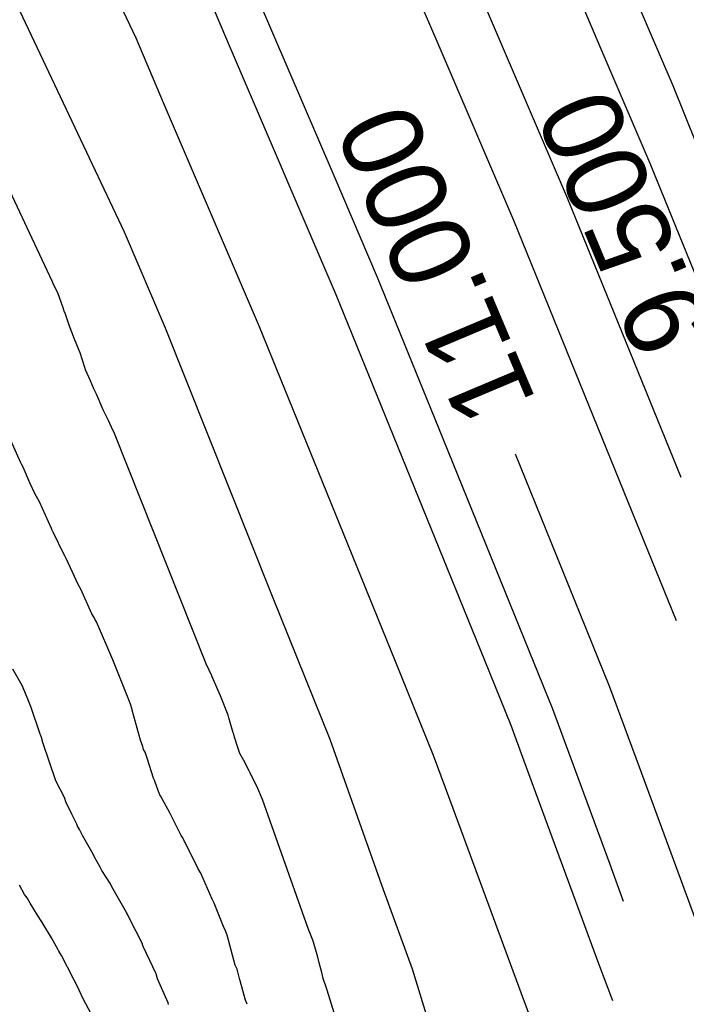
# Model space of a CAD drawing. Extents: x 158343 to 162498, y 431347 to 434500.
# Tile 236 of 248: x 159686 to 159701, y 434135 to 434157. Entities that reach past the tile are written whole.
import ezdxf

# ---------------------------------------------------------------- set-up
doc = ezdxf.new("R2010")
doc.units = 0
doc.header["$LTSCALE"] = 10
doc.header["$MEASUREMENT"] = 0
doc.layers.add('000_arcering', color=8, linetype='CONTINUOUS')
doc.layers.add('def. con-hoogtelijn (index)', color=8, linetype='CONTINUOUS')
doc.styles.add('Style-WORKING', font='WORKING.shx')

# ---------------------------------------------------------------- blocks, each defined once
blk = doc.blocks.new('bestaande hoogtelijnen')
at = {"layer": 'def. con-hoogtelijn (index)'}
for p, q in [((32.544, 88.687), (30.701, 92.988)), ((32.544, 88.687), (30.701, 92.988)), ((27.297, 89.627), (26.164, 92.271)), ((27.297, 89.627), (26.164, 92.271)), ((30.894, 89.612), (29.967, 91.775)), ((30.894, 89.612), (29.967, 91.775)), ((30.894, 89.612), (29.967, 91.775)), ((20.548, 89.751), (19.675, 91.611)), ((20.548, 89.751), (19.675, 91.611)), ((30.187, 86.183), (28.11, 91.031)), ((30.187, 86.183), (28.11, 91.031)), ((30.187, 86.183), (28.11, 91.031)), ((24.97, 86.679), (23.153, 90.92)), ((24.97, 86.679), (23.153, 90.92)), ((20.288, 85.427), (17.957, 90.367)), ((20.288, 85.427), (17.957, 90.367)), ((20.288, 85.427), (17.957, 90.367)), ((22.66, 89.532), (22.241, 90.511)), ((22.66, 89.532), (22.241, 90.511)), ((22.66, 89.532), (22.241, 90.511)), ((21.164, 88.312), (20.548, 89.751)), ((21.164, 88.312), (20.548, 89.751)), ((25.018, 84.027), (22.66, 89.532)), ((25.018, 84.027), (22.66, 89.532)), ((25.018, 84.027), (22.66, 89.532)), ((28.987, 85.682), (27.297, 89.627)), ((28.987, 85.682), (27.297, 89.627)), ((32.033, 86.953), (30.894, 89.612)), ((32.033, 86.953), (30.894, 89.612)), ((32.033, 86.953), (30.894, 89.612)), ((18.567, 84.568), (16.568, 88.802)), ((18.567, 84.568), (16.568, 88.802)), ((33.492, 86.323), (32.544, 88.687)), ((33.492, 86.323), (32.544, 88.687)), ((23.306, 83.312), (21.164, 88.312)), ((23.306, 83.312), (21.164, 88.312)), ((33.62, 83.043), (32.033, 86.953)), ((33.62, 83.043), (32.033, 86.953)), ((33.62, 83.043), (32.033, 86.953)), ((25.941, 84.412), (24.97, 86.679)), ((25.941, 84.412), (24.97, 86.679)), ((32.72, 79.945), (30.187, 86.183)), ((32.72, 79.945), (30.187, 86.183)), ((32.72, 79.945), (30.187, 86.183)), ((31.351, 79.861), (28.987, 85.682)), ((31.351, 79.861), (28.987, 85.682)), ((21.206, 83.284), (20.288, 85.427)), ((21.206, 83.284), (20.288, 85.427)), ((21.206, 83.284), (20.288, 85.427)), ((18.682, 84.311), (18.567, 84.568)), ((18.682, 84.311), (18.567, 84.568)), ((27.307, 81.049), (25.941, 84.412)), ((27.307, 81.049), (25.941, 84.412)), ((18.699, 84.272), (18.682, 84.311)), ((18.699, 84.272), (18.682, 84.311)), ((18.799, 84.068), (18.699, 84.272)), ((18.799, 84.068), (18.699, 84.272)), ((18.924, 83.733), (18.799, 84.068)), ((18.924, 83.733), (18.799, 84.068)), ((28.334, 75.861), (25.018, 84.027)), ((28.334, 75.861), (25.018, 84.027)), ((28.334, 75.861), (25.018, 84.027)), ((18.946, 83.662), (18.924, 83.733)), ((18.946, 83.662), (18.924, 83.733)), ((18.971, 83.593), (18.946, 83.662)), ((18.971, 83.593), (18.946, 83.662)), ((19.057, 83.344), (18.971, 83.593)), ((19.057, 83.344), (18.971, 83.593)), ((19.177, 83.036), (19.057, 83.344)), ((19.177, 83.036), (19.057, 83.344)), ((26.325, 75.877), (23.306, 83.312)), ((26.325, 75.877), (23.306, 83.312)), ((23.593, 77.288), (21.206, 83.284)), ((23.593, 77.288), (21.206, 83.284)), ((23.593, 77.288), (21.206, 83.284)), ((19.281, 82.783), (19.177, 83.036)), ((19.281, 82.783), (19.177, 83.036)), ((19.3, 82.73), (19.281, 82.783)), ((19.3, 82.73), (19.281, 82.783)), ((19.403, 82.404), (19.3, 82.73)), ((19.403, 82.404), (19.3, 82.73)), ((19.42, 82.354), (19.403, 82.404)), ((19.42, 82.354), (19.403, 82.404)), ((19.531, 82.104), (19.42, 82.354)), ((19.531, 82.104), (19.42, 82.354)), ((19.607, 81.926), (19.531, 82.104)), ((19.607, 81.926), (19.531, 82.104)), ((19.663, 81.807), (19.607, 81.926)), ((19.663, 81.807), (19.607, 81.926)), ((19.795, 81.51), (19.663, 81.807)), ((19.795, 81.51), (19.663, 81.807)), ((19.818, 81.46), (19.795, 81.51)), ((19.818, 81.46), (19.795, 81.51)), ((19.935, 81.222), (19.818, 81.46)), ((19.935, 81.222), (19.818, 81.46)), ((20.004, 81.068), (19.935, 81.222)), ((20.004, 81.068), (19.935, 81.222)), ((20.071, 80.929), (20.004, 81.068)), ((20.071, 80.929), (20.004, 81.068)), ((22.117, 75.79), (20.071, 80.929)), ((22.117, 75.79), (20.071, 80.929)), ((29.855, 74.774), (27.307, 81.049)), ((29.855, 74.774), (27.307, 81.049)), ((17.976, 80.272), (17.753, 80.773)), ((17.976, 80.272), (17.753, 80.773)), ((17.976, 80.272), (17.753, 80.773)), ((29.816, 78.501), (29.019, 80.465)), ((29.816, 78.501), (29.019, 80.465)), ((29.816, 78.501), (29.019, 80.465)), ((17.998, 80.232), (17.976, 80.272)), ((17.998, 80.232), (17.976, 80.272)), ((17.998, 80.232), (17.976, 80.272)), ((18.028, 80.181), (17.998, 80.232)), ((18.028, 80.181), (17.998, 80.232)), ((18.028, 80.181), (17.998, 80.232)), ((18.18, 79.825), (18.028, 80.181)), ((18.18, 79.825), (18.028, 80.181)), ((18.18, 79.825), (18.028, 80.181)), ((18.292, 79.588), (18.18, 79.825)), ((18.292, 79.588), (18.18, 79.825)), ((18.292, 79.588), (18.18, 79.825)), ((32.615, 76.748), (31.351, 79.861)), ((32.615, 76.748), (31.351, 79.861)), ((18.394, 79.405), (18.292, 79.588)), ((18.394, 79.405), (18.292, 79.588)), ((18.394, 79.405), (18.292, 79.588)), ((18.658, 78.811), (18.394, 79.405)), ((18.658, 78.811), (18.394, 79.405)), ((18.658, 78.811), (18.394, 79.405)), ((18.67, 78.784), (18.658, 78.811)), ((18.67, 78.784), (18.658, 78.811)), ((18.67, 78.784), (18.658, 78.811)), ((18.705, 78.711), (18.67, 78.784)), ((18.705, 78.711), (18.67, 78.784)), ((18.705, 78.711), (18.67, 78.784)), ((18.937, 78.233), (18.705, 78.711)), ((18.937, 78.233), (18.705, 78.711)), ((18.937, 78.233), (18.705, 78.711)), ((31.129, 75.267), (29.816, 78.501)), ((31.129, 75.267), (29.816, 78.501)), ((31.129, 75.267), (29.816, 78.501)), ((18.965, 78.182), (18.937, 78.233)), ((18.965, 78.182), (18.937, 78.233)), ((18.965, 78.182), (18.937, 78.233)), ((18.988, 78.141), (18.965, 78.182)), ((18.988, 78.141), (18.965, 78.182)), ((18.988, 78.141), (18.965, 78.182)), ((19.127, 77.835), (18.988, 78.141)), ((19.127, 77.835), (18.988, 78.141)), ((19.127, 77.835), (18.988, 78.141)), ((19.26, 77.557), (19.127, 77.835)), ((19.26, 77.557), (19.127, 77.835)), ((19.26, 77.557), (19.127, 77.835)), ((19.316, 77.455), (19.26, 77.557)), ((19.316, 77.455), (19.26, 77.557)), ((19.316, 77.455), (19.26, 77.557)), ((19.563, 76.907), (19.316, 77.455)), ((19.563, 76.907), (19.316, 77.455)), ((19.563, 76.907), (19.316, 77.455)), ((24.887, 74.102), (23.593, 77.288)), ((24.887, 74.102), (23.593, 77.288)), ((24.887, 74.102), (23.593, 77.288)), ((19.61, 76.825), (19.563, 76.907)), ((19.61, 76.825), (19.563, 76.907)), ((19.61, 76.825), (19.563, 76.907)), ((19.629, 76.783), (19.61, 76.825)), ((19.629, 76.783), (19.61, 76.825)), ((19.629, 76.783), (19.61, 76.825)), ((19.663, 76.722), (19.629, 76.783)), ((19.663, 76.722), (19.629, 76.783)), ((19.663, 76.722), (19.629, 76.783)), ((20.028, 75.876), (19.663, 76.722)), ((20.028, 75.876), (19.663, 76.722)), ((20.028, 75.876), (19.663, 76.722)), ((20.042, 75.842), (20.028, 75.876)), ((20.042, 75.842), (20.028, 75.876)), ((20.042, 75.842), (20.028, 75.876)), ((20.389, 74.985), (20.042, 75.842)), ((20.389, 74.985), (20.042, 75.842)), ((20.389, 74.985), (20.042, 75.842)), ((27.191, 73.742), (26.325, 75.877)), ((27.191, 73.742), (26.325, 75.877)), ((28.922, 74.413), (28.334, 75.861)), ((28.922, 74.413), (28.334, 75.861)), ((28.922, 74.413), (28.334, 75.861)), ((18.003, 75.303), (17.801, 75.669)), ((18.003, 75.303), (17.801, 75.669)), ((22.241, 75.516), (22.117, 75.79)), ((22.241, 75.516), (22.117, 75.79)), ((22.251, 75.495), (22.241, 75.516)), ((22.251, 75.495), (22.241, 75.516)), ((22.433, 75.072), (22.251, 75.495)), ((22.433, 75.072), (22.251, 75.495)), ((18.064, 75.162), (18.003, 75.303)), ((18.064, 75.162), (18.003, 75.303)), ((31.788, 73.481), (31.129, 75.267)), ((31.788, 73.481), (31.129, 75.267)), ((31.788, 73.481), (31.129, 75.267)), ((18.149, 74.958), (18.064, 75.162)), ((18.149, 74.958), (18.064, 75.162)), ((18.207, 74.815), (18.149, 74.958)), ((18.207, 74.815), (18.149, 74.958)), ((20.423, 74.885), (20.389, 74.985)), ((20.423, 74.885), (20.389, 74.985)), ((20.423, 74.885), (20.389, 74.985)), ((22.606, 74.643), (22.433, 75.072)), ((22.606, 74.643), (22.433, 75.072)), ((18.411, 74.219), (18.207, 74.815)), ((18.411, 74.219), (18.207, 74.815)), ((20.459, 74.765), (20.423, 74.885)), ((20.459, 74.765), (20.423, 74.885)), ((20.459, 74.765), (20.423, 74.885)), ((20.462, 74.755), (20.459, 74.765)), ((20.462, 74.755), (20.459, 74.765)), ((20.462, 74.755), (20.459, 74.765)), ((20.649, 74.085), (20.462, 74.755)), ((20.649, 74.085), (20.462, 74.755)), ((20.649, 74.085), (20.462, 74.755)), ((31.133, 71.305), (29.855, 74.774)), ((31.133, 71.305), (29.855, 74.774)), ((22.624, 74.583), (22.606, 74.643)), ((22.624, 74.583), (22.606, 74.643)), ((22.718, 74.248), (22.624, 74.583)), ((22.718, 74.248), (22.624, 74.583)), ((29.217, 73.612), (28.922, 74.413)), ((29.217, 73.612), (28.922, 74.413)), ((29.217, 73.612), (28.922, 74.413)), ((18.417, 74.199), (18.411, 74.219)), ((18.417, 74.199), (18.411, 74.219)), ((18.435, 74.141), (18.417, 74.199)), ((18.435, 74.141), (18.417, 74.199)), ((18.466, 74.03), (18.435, 74.141)), ((18.466, 74.03), (18.435, 74.141)), ((20.698, 73.942), (20.649, 74.085)), ((20.698, 73.942), (20.649, 74.085)), ((20.698, 73.942), (20.649, 74.085)), ((22.729, 74.215), (22.718, 74.248)), ((22.729, 74.215), (22.718, 74.248)), ((22.751, 74.149), (22.729, 74.215)), ((22.751, 74.149), (22.729, 74.215)), ((22.821, 73.923), (22.751, 74.149)), ((22.821, 73.923), (22.751, 74.149)), ((26.075, 70.741), (24.887, 74.102)), ((26.075, 70.741), (24.887, 74.102)), ((26.075, 70.741), (24.887, 74.102)), ((18.76, 73.173), (18.466, 74.03)), ((18.76, 73.173), (18.466, 74.03)), ((20.719, 73.876), (20.698, 73.942)), ((20.719, 73.876), (20.698, 73.942)), ((20.719, 73.876), (20.698, 73.942)), ((20.751, 73.816), (20.719, 73.876)), ((20.751, 73.816), (20.719, 73.876)), ((20.751, 73.816), (20.719, 73.876)), ((22.87, 73.786), (22.821, 73.923)), ((22.87, 73.786), (22.821, 73.923)), ((20.795, 73.685), (20.751, 73.816)), ((20.795, 73.685), (20.751, 73.816)), ((20.795, 73.685), (20.751, 73.816)), ((20.936, 73.233), (20.795, 73.685)), ((20.936, 73.233), (20.795, 73.685)), ((20.936, 73.233), (20.795, 73.685)), ((22.957, 73.629), (22.87, 73.786)), ((22.957, 73.629), (22.87, 73.786)), ((23.073, 73.397), (22.957, 73.629)), ((23.073, 73.397), (22.957, 73.629)), ((27.627, 72.561), (27.191, 73.742)), ((27.627, 72.561), (27.191, 73.742)), ((30.883, 69.093), (29.217, 73.612)), ((30.883, 69.093), (29.217, 73.612)), ((30.883, 69.093), (29.217, 73.612)), ((33.099, 69.923), (31.788, 73.481)), ((33.099, 69.923), (31.788, 73.481)), ((33.099, 69.923), (31.788, 73.481)), ((20.958, 73.187), (20.936, 73.233)), ((20.958, 73.187), (20.936, 73.233)), ((20.958, 73.187), (20.936, 73.233)), ((23.094, 73.357), (23.073, 73.397)), ((23.094, 73.357), (23.073, 73.397)), ((23.101, 73.345), (23.094, 73.357)), ((23.101, 73.345), (23.094, 73.357)), ((23.243, 73.058), (23.101, 73.345)), ((23.243, 73.058), (23.101, 73.345)), ((18.763, 73.162), (18.76, 73.173)), ((18.763, 73.162), (18.76, 73.173)), ((18.952, 72.805), (18.763, 73.162)), ((18.952, 72.805), (18.763, 73.162)), ((20.977, 73.149), (20.958, 73.187)), ((20.977, 73.149), (20.958, 73.187)), ((20.977, 73.149), (20.958, 73.187)), ((21.074, 72.876), (20.977, 73.149)), ((21.074, 72.876), (20.977, 73.149)), ((21.074, 72.876), (20.977, 73.149)), ((23.374, 72.761), (23.243, 73.058)), ((23.374, 72.761), (23.243, 73.058)), ((18.959, 72.783), (18.952, 72.805)), ((18.959, 72.783), (18.952, 72.805)), ((18.983, 72.708), (18.959, 72.783)), ((18.983, 72.708), (18.959, 72.783)), ((21.081, 72.864), (21.074, 72.876)), ((21.081, 72.864), (21.074, 72.876)), ((21.081, 72.864), (21.074, 72.876)), ((21.093, 72.841), (21.081, 72.864)), ((21.093, 72.841), (21.081, 72.864)), ((21.093, 72.841), (21.081, 72.864)), ((21.132, 72.772), (21.093, 72.841)), ((21.132, 72.772), (21.093, 72.841)), ((21.132, 72.772), (21.093, 72.841)), ((21.305, 72.459), (21.132, 72.772)), ((21.305, 72.459), (21.132, 72.772)), ((21.305, 72.459), (21.132, 72.772)), ((24.392, 69.881), (23.374, 72.761)), ((24.392, 69.881), (23.374, 72.761)), ((19.115, 72.431), (18.983, 72.708)), ((19.115, 72.431), (18.983, 72.708)), ((29.146, 68.441), (27.627, 72.561)), ((29.146, 68.441), (27.627, 72.561)), ((19.226, 72.207), (19.115, 72.431)), ((19.226, 72.207), (19.115, 72.431)), ((21.326, 72.42), (21.305, 72.459)), ((21.326, 72.42), (21.305, 72.459)), ((21.326, 72.42), (21.305, 72.459)), ((21.559, 71.956), (21.326, 72.42)), ((21.559, 71.956), (21.326, 72.42)), ((21.559, 71.956), (21.326, 72.42)), ((19.242, 72.162), (19.226, 72.207)), ((19.242, 72.162), (19.226, 72.207)), ((19.284, 72.09), (19.242, 72.162)), ((19.284, 72.09), (19.242, 72.162)), ((19.356, 71.954), (19.284, 72.09)), ((19.356, 71.954), (19.284, 72.09)), ((19.588, 71.537), (19.356, 71.954)), ((19.588, 71.537), (19.356, 71.954)), ((21.592, 71.905), (21.559, 71.956)), ((21.592, 71.905), (21.559, 71.956)), ((21.592, 71.905), (21.559, 71.956)), ((21.633, 71.825), (21.592, 71.905)), ((21.633, 71.825), (21.592, 71.905)), ((21.633, 71.825), (21.592, 71.905)), ((21.647, 71.801), (21.633, 71.825)), ((21.647, 71.801), (21.633, 71.825)), ((21.647, 71.801), (21.633, 71.825)), ((21.931, 71.227), (21.647, 71.801)), ((21.931, 71.227), (21.647, 71.801)), ((21.931, 71.227), (21.647, 71.801)), ((19.617, 71.485), (19.588, 71.537)), ((19.617, 71.485), (19.588, 71.537)), ((19.744, 71.252), (19.617, 71.485)), ((19.744, 71.252), (19.617, 71.485)), ((19.783, 71.175), (19.744, 71.252)), ((19.783, 71.175), (19.744, 71.252)), ((21.981, 71.14), (21.931, 71.227)), ((21.981, 71.14), (21.931, 71.227)), ((21.981, 71.14), (21.931, 71.227)), ((31.437, 70.481), (31.133, 71.305)), ((31.437, 70.481), (31.133, 71.305)), ((19.978, 70.873), (19.783, 71.175)), ((19.978, 70.873), (19.783, 71.175)), ((21.983, 71.136), (21.981, 71.14)), ((21.983, 71.136), (21.981, 71.14)), ((21.983, 71.136), (21.981, 71.14)), ((21.984, 71.135), (21.983, 71.136)), ((21.984, 71.135), (21.983, 71.136)), ((21.984, 71.135), (21.983, 71.136)), ((21.987, 71.129), (21.984, 71.135)), ((21.987, 71.129), (21.984, 71.135)), ((21.987, 71.129), (21.984, 71.135)), ((22.249, 70.535), (21.987, 71.129)), ((22.249, 70.535), (21.987, 71.129)), ((22.249, 70.535), (21.987, 71.129)), ((18.06, 70.642), (17.943, 70.85)), ((18.06, 70.642), (17.943, 70.85)), ((18.06, 70.642), (17.943, 70.85)), ((19.985, 70.859), (19.978, 70.873)), ((19.985, 70.859), (19.978, 70.873)), ((19.987, 70.855), (19.985, 70.859)), ((19.987, 70.855), (19.985, 70.859)), ((20.035, 70.76), (19.987, 70.855)), ((20.035, 70.76), (19.987, 70.855)), ((18.12, 70.564), (18.06, 70.642)), ((18.12, 70.564), (18.06, 70.642)), ((18.12, 70.564), (18.06, 70.642)), ((18.183, 70.447), (18.12, 70.564)), ((18.183, 70.447), (18.12, 70.564)), ((18.183, 70.447), (18.12, 70.564)), ((20.337, 70.233), (20.035, 70.76)), ((20.337, 70.233), (20.035, 70.76)), ((26.726, 68.975), (26.075, 70.741)), ((26.726, 68.975), (26.075, 70.741)), ((26.726, 68.975), (26.075, 70.741)), ((18.348, 70.179), (18.183, 70.447)), ((18.348, 70.179), (18.183, 70.447)), ((18.348, 70.179), (18.183, 70.447)), ((22.295, 70.448), (22.249, 70.535)), ((22.295, 70.448), (22.249, 70.535)), ((22.295, 70.448), (22.249, 70.535)), ((22.412, 70.145), (22.295, 70.448)), ((22.412, 70.145), (22.295, 70.448)), ((22.412, 70.145), (22.295, 70.448)), ((18.446, 70.028), (18.348, 70.179)), ((18.446, 70.028), (18.348, 70.179)), ((18.446, 70.028), (18.348, 70.179)), ((20.347, 70.215), (20.337, 70.233)), ((20.347, 70.215), (20.337, 70.233)), ((20.353, 70.205), (20.347, 70.215)), ((20.353, 70.205), (20.347, 70.215)), ((20.37, 70.172), (20.353, 70.205)), ((20.37, 70.172), (20.353, 70.205)), ((20.414, 70.073), (20.37, 70.172)), ((20.414, 70.073), (20.37, 70.172)), ((22.501, 69.926), (22.412, 70.145)), ((22.501, 69.926), (22.412, 70.145)), ((22.501, 69.926), (22.412, 70.145)), ((18.659, 69.67), (18.446, 70.028)), ((18.659, 69.67), (18.446, 70.028)), ((18.659, 69.67), (18.446, 70.028)), ((20.684, 69.552), (20.414, 70.073)), ((20.684, 69.552), (20.414, 70.073)), ((22.547, 69.829), (22.501, 69.926)), ((22.547, 69.829), (22.501, 69.926)), ((22.547, 69.829), (22.501, 69.926)), ((22.58, 69.733), (22.547, 69.829)), ((22.58, 69.733), (22.547, 69.829)), ((22.58, 69.733), (22.547, 69.829)), ((22.766, 69.063), (22.58, 69.733)), ((22.766, 69.063), (22.58, 69.733)), ((22.766, 69.063), (22.58, 69.733)), ((24.451, 69.729), (24.392, 69.881)), ((24.451, 69.729), (24.392, 69.881)), ((24.495, 69.62), (24.451, 69.729)), ((24.495, 69.62), (24.451, 69.729)), ((18.81, 69.406), (18.659, 69.67)), ((18.81, 69.406), (18.659, 69.67)), ((18.81, 69.406), (18.659, 69.67)), ((20.704, 69.502), (20.684, 69.552)), ((20.704, 69.502), (20.684, 69.552)), ((20.719, 69.465), (20.704, 69.502)), ((20.719, 69.465), (20.704, 69.502)), ((20.994, 68.883), (20.719, 69.465)), ((20.994, 68.883), (20.719, 69.465)), ((24.512, 69.572), (24.495, 69.62)), ((24.512, 69.572), (24.495, 69.62)), ((24.605, 69.236), (24.512, 69.572)), ((24.605, 69.236), (24.512, 69.572)), ((18.827, 69.376), (18.81, 69.406)), ((18.827, 69.376), (18.81, 69.406)), ((18.827, 69.376), (18.81, 69.406)), ((18.882, 69.28), (18.827, 69.376)), ((18.882, 69.28), (18.827, 69.376)), ((18.882, 69.28), (18.827, 69.376)), ((19.017, 69.02), (18.882, 69.28)), ((19.017, 69.02), (18.882, 69.28)), ((19.017, 69.02), (18.882, 69.28)), ((24.636, 69.115), (24.605, 69.236)), ((24.636, 69.115), (24.605, 69.236)), ((19.158, 68.74), (19.017, 69.02)), ((19.158, 68.74), (19.017, 69.02)), ((19.158, 68.74), (19.017, 69.02)), ((22.805, 68.974), (22.766, 69.063)), ((22.805, 68.974), (22.766, 69.063)), ((22.805, 68.974), (22.766, 69.063)), ((24.696, 68.898), (24.636, 69.115)), ((24.696, 68.898), (24.636, 69.115)), ((31.199, 68.264), (30.883, 69.093)), ((31.199, 68.264), (30.883, 69.093)), ((31.199, 68.264), (30.883, 69.093)), ((20.999, 68.867), (20.994, 68.883)), ((20.999, 68.867), (20.994, 68.883)), ((21.03, 68.755), (20.999, 68.867)), ((21.03, 68.755), (20.999, 68.867)), ((22.868, 68.73), (22.805, 68.974)), ((22.868, 68.73), (22.805, 68.974)), ((22.868, 68.73), (22.805, 68.974)), ((24.729, 68.763), (24.696, 68.898)), ((24.729, 68.763), (24.696, 68.898)), ((27.195, 67.441), (26.726, 68.975)), ((27.195, 67.441), (26.726, 68.975)), ((27.195, 67.441), (26.726, 68.975)), ((19.231, 68.599), (19.158, 68.74)), ((19.231, 68.599), (19.158, 68.74)), ((19.231, 68.599), (19.158, 68.74)), ((19.368, 68.308), (19.231, 68.599)), ((19.368, 68.308), (19.231, 68.599)), ((19.368, 68.308), (19.231, 68.599)), ((21.263, 68.222), (21.03, 68.755)), ((21.263, 68.222), (21.03, 68.755)), ((22.871, 68.723), (22.868, 68.73)), ((22.871, 68.723), (22.868, 68.73)), ((22.871, 68.723), (22.868, 68.73)), ((22.873, 68.72), (22.871, 68.723)), ((22.873, 68.72), (22.871, 68.723)), ((22.873, 68.72), (22.871, 68.723)), ((22.876, 68.713), (22.873, 68.72)), ((22.876, 68.713), (22.873, 68.72)), ((22.876, 68.713), (22.873, 68.72)), ((22.994, 68.281), (22.876, 68.713)), ((22.994, 68.281), (22.876, 68.713)), ((22.994, 68.281), (22.876, 68.713)), ((24.798, 68.572), (24.729, 68.763)), ((24.798, 68.572), (24.729, 68.763)), ((24.818, 68.505), (24.798, 68.572)), ((24.818, 68.505), (24.798, 68.572)), ((25.22, 67.189), (24.818, 68.505)), ((25.22, 67.189), (24.818, 68.505)), ((30.95, 63.707), (29.146, 68.441)), ((30.95, 63.707), (29.146, 68.441)), ((19.674, 67.737), (19.368, 68.308)), ((19.674, 67.737), (19.368, 68.308)), ((19.674, 67.737), (19.368, 68.308)), ((21.274, 68.182), (21.263, 68.222)), ((21.274, 68.182), (21.263, 68.222)), ((23.034, 68.187), (22.994, 68.281)), ((23.034, 68.187), (22.994, 68.281)), ((23.034, 68.187), (22.994, 68.281))]:
    blk.add_line(p, q, dxfattribs=at)
at = {"layer": 'def. con-hoogtelijn (index)', "style": 'Style-WORKING'}
for s, rotation, p in [('9.500', 112.6947, (33.437, 83.204)), ('9.500', 112.6947, (33.437, 83.204)), ('11.000', 112.8737, (29.498, 81.645)), ('11.000', 112.8737, (29.498, 81.645)), ('11.000', 112.8737, (29.498, 81.645))]:
    blk.add_text(s, height=1.8, rotation=rotation, dxfattribs=at).set_placement(p)

msp = doc.modelspace()

# ---------------------------------------------------------------- block references
at = {"layer": '000_arcering'}
msp.add_blockref('bestaande hoogtelijnen', (159667.804, 434066.432), dxfattribs=at)

doc.saveas('drawing.dxf')
